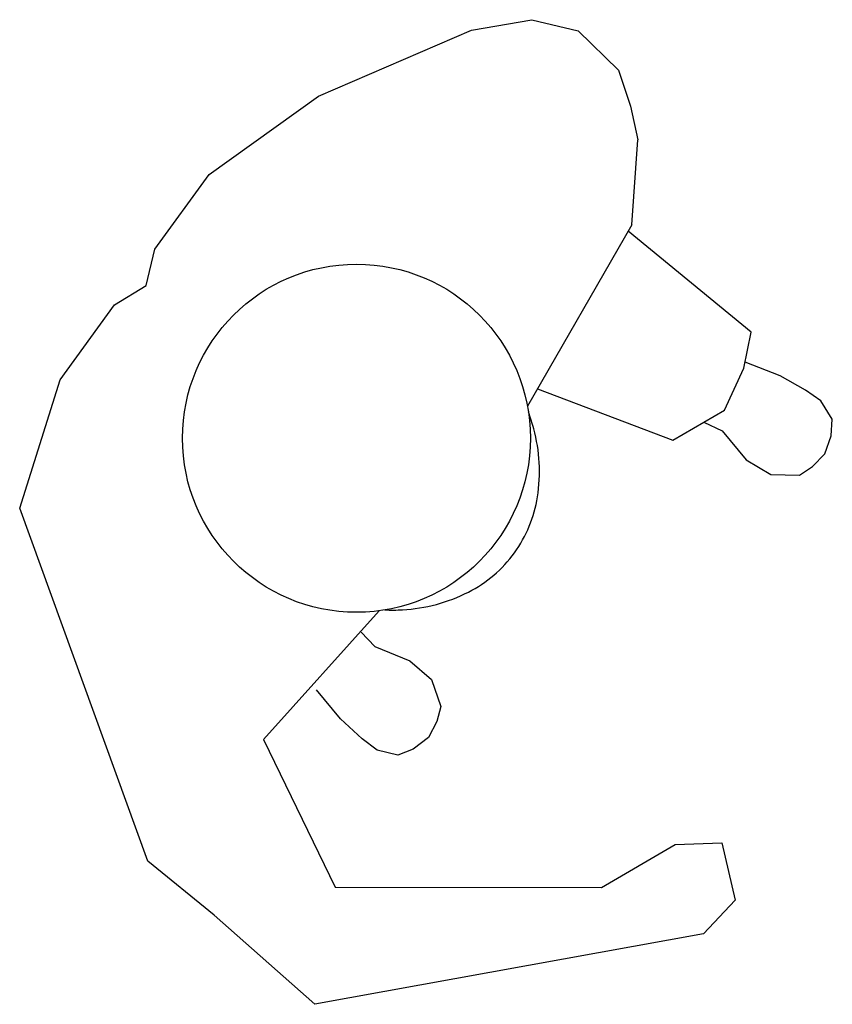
# Model space of a CAD drawing. Extents: x 9.031 to 9.452, y 6.226 to 6.735.
import ezdxf

# ---------------------------------------------------------------- set-up
doc = ezdxf.new("R2010")
doc.units = 0
doc.header["$MEASUREMENT"] = 0
doc.layers.add('DIBUJO', color=5, linetype='CONTINUOUS')

msp = doc.modelspace()

# ---------------------------------------------------------------- linework, layer by layer
at = {"layer": 'DIBUJO'}
for p, q in [((9.26504, 6.73002), (9.29637, 6.73547)), ((9.29637, 6.73547), (9.3202, 6.72975)), ((9.18598, 6.69592), (9.26504, 6.73002)), ((9.3202, 6.72975), (9.34112, 6.70946)), ((9.34112, 6.70946), (9.34744, 6.69074)), ((9.12936, 6.65549), (9.18598, 6.69592)), ((9.34744, 6.69074), (9.35113, 6.6734)), ((9.34811, 6.62936), (9.35113, 6.6734)), ((9.10129, 6.61682), (9.12936, 6.65549)), ((9.09688, 6.59802), (9.10129, 6.61682)), ((9.08037, 6.588), (9.09688, 6.59802)), ((9.0523, 6.54933), (9.08037, 6.588)), ((9.03139, 6.48297), (9.0523, 6.54933)), ((9.09771, 6.30041), (9.03139, 6.48297)), ((9.21736, 6.42985), (9.15746, 6.36336)), ((9.15746, 6.36336), (9.19463, 6.28689)), ((9.33232, 6.28679), (9.37054, 6.30896)), ((9.37054, 6.30896), (9.39456, 6.30985)), ((9.39456, 6.30985), (9.40147, 6.2802)), ((9.13208, 6.27241), (9.09771, 6.30041)), ((9.19463, 6.28689), (9.33232, 6.28679)), ((9.40147, 6.2802), (9.38517, 6.26284)), ((9.18414, 6.22635), (9.13208, 6.27241)), ((9.38517, 6.26284), (9.18414, 6.22635))]:
    msp.add_line(p, q, dxfattribs=at)
for points in [[(9.34811, 6.62936), (9.29409, 6.53556)], [(9.2993, 6.5446), (9.36919, 6.518), (9.39598, 6.5335), (9.40601, 6.55534), (9.4098, 6.57394), (9.34622, 6.62607)], [(9.38533, 6.52733), (9.39472, 6.52282), (9.40721, 6.50793), (9.41993, 6.50029), (9.4347, 6.49991), (9.44148, 6.50439), (9.44792, 6.511), (9.4512, 6.52037), (9.45175, 6.5289), (9.44589, 6.53833), (9.43793, 6.54388), (9.42476, 6.55132), (9.40665, 6.55846)], [(9.20796, 6.41882), (9.21516, 6.41128), (9.23319, 6.40402), (9.24439, 6.3943), (9.24933, 6.38037), (9.24717, 6.37253), (9.24288, 6.36436), (9.23498, 6.35834), (9.22704, 6.35518), (9.21626, 6.35783), (9.20852, 6.36368), (9.19736, 6.3739), (9.18497, 6.38891)]]:
    msp.add_lwpolyline(points, dxfattribs=at)
for points in [[(9.28728, 6.4598, 0.118663), (9.29922, 6.48869, 0.104687), (9.29734, 6.52397, 0.022425), (9.29458, 6.53271, 0.081154)], [(9.22021, 6.43028, 0.022425), (9.22938, 6.43035, 0.104687), (9.26351, 6.4395, 0.118663), (9.28728, 6.4598, 0.118663)]]:
    msp.add_lwpolyline(points, format="xyb", dxfattribs=at)
msp.add_circle((9.20561, 6.51908), 0.09, dxfattribs=at)

doc.saveas('drawing.dxf')
